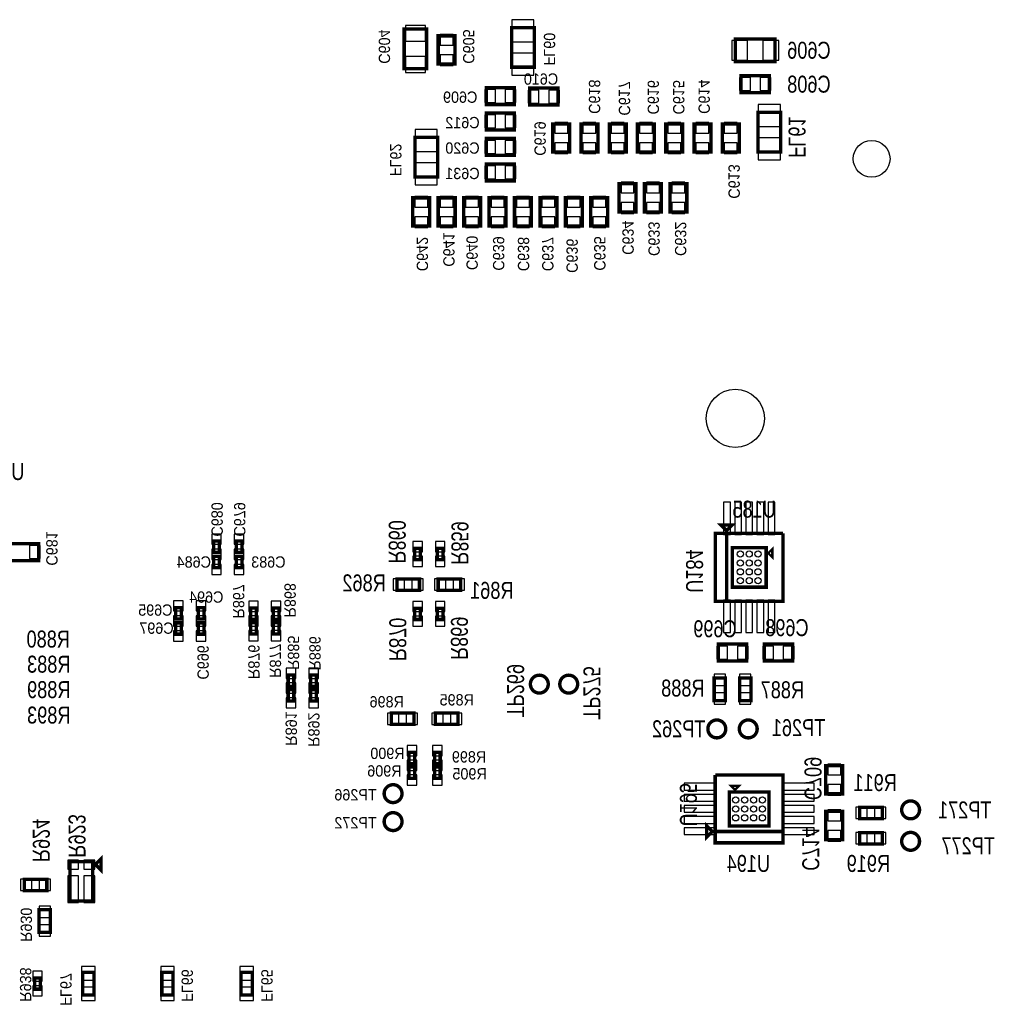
# Model space of a CAD drawing. Extents: x -197 to 9597, y -1478 to 7505.
# Tile 29 of 34: x 4504 to 6229, y 4424 to 6165. Entities that reach past the tile are written whole.
import ezdxf
from ezdxf.enums import TextEntityAlignment as Align

# ---------------------------------------------------------------- set-up
doc = ezdxf.new("R2010")
doc.units = 0
for name, color, linetype in [('PG_ASSEMBLY_BOTTOM', 52, 'CONTINUOUS'), ('PIN_BOTTOM', 1, 'CONTINUOUS'), ('RD_ASSEMBLY_BOTTOM', 52, 'CONTINUOUS')]:
    doc.layers.add(name, color=color, linetype=linetype)

msp = doc.modelspace()

# ---------------------------------------------------------------- linework, layer by layer
at = {"layer": 'PG_ASSEMBLY_BOTTOM', "const_width": 6}
for points in [[(5184.319, 6078.721), (5184.319, 6148.721), (5224.319, 6148.721), (5224.319, 6078.721), (5184.319, 6078.721)], [(5374.488, 6081.292), (5374.488, 6151.292), (5414.488, 6151.292), (5414.488, 6081.292), (5374.488, 6081.292)], [(5244.468, 6086.78), (5244.468, 6136.78), (5274.468, 6136.78), (5274.468, 6086.78), (5244.468, 6086.78)], [(5840.488, 6091.292), (5770.488, 6091.292), (5770.488, 6131.292), (5840.488, 6131.292), (5840.488, 6091.292)], [(5830.488, 6036.292), (5780.488, 6036.292), (5780.488, 6066.292), (5830.488, 6066.292), (5830.488, 6036.292)], [(5379.488, 6015.292), (5329.488, 6015.292), (5329.488, 6045.292), (5379.488, 6045.292), (5379.488, 6015.292)], [(5406.488, 6044.292), (5456.488, 6044.292), (5456.488, 6014.292), (5406.488, 6014.292), (5406.488, 6044.292)], [(5379.488, 5970.292), (5329.488, 5970.292), (5329.488, 6000.292), (5379.488, 6000.292), (5379.488, 5970.292)], [(5810.488, 5931.292), (5810.488, 6001.292), (5850.488, 6001.292), (5850.488, 5931.292), (5810.488, 5931.292)], [(5447.13, 5931.044), (5447.13, 5981.044), (5477.13, 5981.044), (5477.13, 5931.044), (5447.13, 5931.044)], [(5497.13, 5931.044), (5497.13, 5981.044), (5527.13, 5981.044), (5527.13, 5931.044), (5497.13, 5931.044)], [(5547.13, 5931.044), (5547.13, 5981.044), (5577.13, 5981.044), (5577.13, 5931.044), (5547.13, 5931.044)], [(5597.13, 5931.044), (5597.13, 5981.044), (5627.13, 5981.044), (5627.13, 5931.044), (5597.13, 5931.044)], [(5647.13, 5931.044), (5647.13, 5981.044), (5677.13, 5981.044), (5677.13, 5931.044), (5647.13, 5931.044)], [(5697.13, 5931.044), (5697.13, 5981.044), (5727.13, 5981.044), (5727.13, 5931.044), (5697.13, 5931.044)], [(5747.13, 5931.044), (5747.13, 5981.044), (5777.13, 5981.044), (5777.13, 5931.044), (5747.13, 5931.044)], [(5203.488, 5887.292), (5203.488, 5957.292), (5243.488, 5957.292), (5243.488, 5887.292), (5203.488, 5887.292)], [(5379.488, 5925.292), (5329.488, 5925.292), (5329.488, 5955.292), (5379.488, 5955.292), (5379.488, 5925.292)], [(5379.488, 5880.292), (5329.488, 5880.292), (5329.488, 5910.292), (5379.488, 5910.292), (5379.488, 5880.292)], [(5594.488, 5875.292), (5594.488, 5825.292), (5564.488, 5825.292), (5564.488, 5875.292), (5594.488, 5875.292)], [(5639.488, 5875.292), (5639.488, 5825.292), (5609.488, 5825.292), (5609.488, 5875.292), (5639.488, 5875.292)], [(5684.488, 5875.292), (5684.488, 5825.292), (5654.488, 5825.292), (5654.488, 5875.292), (5684.488, 5875.292)], [(5229.508, 5850.244), (5229.508, 5800.244), (5199.508, 5800.244), (5199.508, 5850.244), (5229.508, 5850.244)], [(5274.508, 5850.244), (5274.508, 5800.244), (5244.508, 5800.244), (5244.508, 5850.244), (5274.508, 5850.244)], [(5319.508, 5850.244), (5319.508, 5800.244), (5289.508, 5800.244), (5289.508, 5850.244), (5319.508, 5850.244)], [(5364.508, 5850.244), (5364.508, 5800.244), (5334.508, 5800.244), (5334.508, 5850.244), (5364.508, 5850.244)], [(5409.508, 5850.244), (5409.508, 5800.244), (5379.508, 5800.244), (5379.508, 5850.244), (5409.508, 5850.244)], [(5454.508, 5850.244), (5454.508, 5800.244), (5424.508, 5800.244), (5424.508, 5850.244), (5454.508, 5850.244)], [(5499.508, 5850.244), (5499.508, 5800.244), (5469.508, 5800.244), (5469.508, 5850.244), (5499.508, 5850.244)], [(5544.508, 5850.244), (5544.508, 5800.244), (5514.508, 5800.244), (5514.508, 5850.244), (5544.508, 5850.244)], [(5744.842, 5271.528), (5764.842, 5271.528), (5754.842, 5261.528), (5744.842, 5271.528)], [(4847.287, 5222.933), (4847.287, 5242.933), (4857.287, 5242.933), (4857.287, 5222.933), (4847.287, 5222.933)], [(4887.287, 5222.933), (4887.287, 5242.933), (4897.287, 5242.933), (4897.287, 5222.933), (4887.287, 5222.933)], [(5854.842, 5256.528), (5854.842, 5136.528), (5734.842, 5136.528), (5734.842, 5256.528), (5754.842, 5256.528), (5754.842, 5136.528)], [(5754.842, 5136.528), (5754.842, 5256.528), (5854.842, 5256.528)], [(4487.48, 5238.488), (4537.48, 5238.488), (4537.48, 5208.488), (4487.48, 5208.488), (4487.48, 5238.488)], [(5202.988, 5210.272), (5202.988, 5230.272), (5212.988, 5230.272), (5212.988, 5210.272), (5202.988, 5210.272)], [(5242.988, 5210.272), (5242.988, 5230.272), (5252.988, 5230.272), (5252.988, 5210.272), (5242.988, 5210.272)], [(5824.842, 5161.528), (5764.842, 5161.528), (5764.842, 5231.528), (5824.842, 5231.528), (5824.842, 5161.528)], [(5829.842, 5221.528), (5834.842, 5226.528), (5834.842, 5216.528), (5829.842, 5221.528)], [(4847.287, 5196.162), (4847.287, 5216.162), (4857.287, 5216.162), (4857.287, 5196.162), (4847.287, 5196.162)], [(4887.287, 5196.162), (4887.287, 5216.162), (4897.287, 5216.162), (4897.287, 5196.162), (4887.287, 5196.162)], [(5211.452, 5156.118), (5171.452, 5156.118), (5171.452, 5176.118), (5211.452, 5176.118), (5211.452, 5156.118)], [(5244.523, 5176.118), (5284.523, 5176.118), (5284.523, 5156.118), (5244.523, 5156.118), (5244.523, 5176.118)], [(4779.889, 5105.146), (4779.889, 5125.146), (4789.889, 5125.146), (4789.889, 5105.146), (4779.889, 5105.146)], [(4819.889, 5105.146), (4819.889, 5125.146), (4829.889, 5125.146), (4829.889, 5105.146), (4819.889, 5105.146)], [(4912.689, 5104.752), (4912.689, 5124.752), (4922.689, 5124.752), (4922.689, 5104.752), (4912.689, 5104.752)], [(4952.689, 5104.752), (4952.689, 5124.752), (4962.689, 5124.752), (4962.689, 5104.752), (4952.689, 5104.752)], [(5212.988, 5124.292), (5212.988, 5104.292), (5202.988, 5104.292), (5202.988, 5124.292), (5212.988, 5124.292)], [(5252.988, 5124.292), (5252.988, 5104.292), (5242.988, 5104.292), (5242.988, 5124.292), (5252.988, 5124.292)], [(4789.889, 5098.374), (4789.889, 5078.374), (4779.889, 5078.374), (4779.889, 5098.374), (4789.889, 5098.374)], [(4829.889, 5098.374), (4829.889, 5078.374), (4819.889, 5078.374), (4819.889, 5098.374), (4829.889, 5098.374)], [(4922.689, 5098.768), (4922.689, 5078.768), (4912.689, 5078.768), (4912.689, 5098.768), (4922.689, 5098.768)], [(4962.689, 5098.768), (4962.689, 5078.768), (4952.689, 5078.768), (4952.689, 5098.768), (4962.689, 5098.768)], [(5790.319, 5030.922), (5740.319, 5030.922), (5740.319, 5060.922), (5790.319, 5060.922), (5790.319, 5030.922)], [(5871.539, 5030.922), (5821.539, 5030.922), (5821.539, 5060.922), (5871.539, 5060.922), (5871.539, 5030.922)], [(4989.086, 5005.981), (4989.086, 4985.981), (4979.086, 4985.981), (4979.086, 5005.981), (4989.086, 5005.981)], [(5029.086, 5005.981), (5029.086, 4985.981), (5019.086, 4985.981), (5019.086, 5005.981), (5029.086, 5005.981)], [(5752.819, 5000.922), (5752.819, 4960.922), (5732.819, 4960.922), (5732.819, 5000.922), (5752.819, 5000.922)], [(5797.819, 5000.922), (5797.819, 4960.922), (5777.819, 4960.922), (5777.819, 5000.922), (5797.819, 5000.922)], [(4979.086, 4959.996), (4979.086, 4979.996), (4989.086, 4979.996), (4989.086, 4959.996), (4979.086, 4959.996)], [(5019.086, 4959.996), (5019.086, 4979.996), (5029.086, 4979.996), (5029.086, 4959.996), (5019.086, 4959.996)], [(5201.504, 4918.784), (5161.504, 4918.784), (5161.504, 4938.784), (5201.504, 4938.784), (5201.504, 4918.784)], [(5239.574, 4938.784), (5279.574, 4938.784), (5279.574, 4918.784), (5239.574, 4918.784), (5239.574, 4938.784)], [(5193.039, 4849.28), (5193.039, 4869.28), (5203.039, 4869.28), (5203.039, 4849.28), (5193.039, 4849.28)], [(5238.039, 4849.28), (5238.039, 4869.28), (5248.039, 4869.28), (5248.039, 4849.28), (5238.039, 4849.28)], [(5203.039, 4843.299), (5203.039, 4823.299), (5193.039, 4823.299), (5193.039, 4843.299), (5203.039, 4843.299)], [(5248.039, 4843.299), (5248.039, 4823.299), (5238.039, 4823.299), (5238.039, 4843.299), (5248.039, 4843.299)], [(5960.256, 4845.961), (5960.256, 4795.961), (5930.256, 4795.961), (5930.256, 4845.961), (5960.256, 4845.961)], [(5854.649, 4729.264), (5734.649, 4729.264), (5734.649, 4829.264)], [(5734.649, 4829.264), (5854.649, 4829.264), (5854.649, 4709.264), (5734.649, 4709.264), (5734.649, 4729.264), (5854.649, 4729.264)], [(5769.649, 4804.264), (5764.649, 4809.264), (5774.649, 4809.264), (5769.649, 4804.264)], [(5829.649, 4799.264), (5829.649, 4739.264), (5759.649, 4739.264), (5759.649, 4799.264), (5829.649, 4799.264)], [(5990.256, 4772.24), (6030.256, 4772.24), (6030.256, 4752.24), (5990.256, 4752.24), (5990.256, 4772.24)], [(5960.256, 4764.74), (5960.256, 4714.74), (5930.256, 4714.74), (5930.256, 4764.74), (5960.256, 4764.74)], [(5719.649, 4719.264), (5719.649, 4739.264), (5729.649, 4729.264), (5719.649, 4719.264)], [(5990.256, 4727.24), (6030.256, 4727.24), (6030.256, 4707.24), (5990.256, 4707.24), (5990.256, 4727.24)], [(4632.988, 4676.166), (4592.988, 4676.166), (4592.988, 4606.166), (4632.988, 4606.166), (4632.988, 4676.166)], [(4647.988, 4681.166), (4647.988, 4661.166), (4637.988, 4671.166), (4647.988, 4681.166)], [(4551.988, 4624.729), (4511.988, 4624.729), (4511.988, 4644.729), (4551.988, 4644.729), (4551.988, 4624.729)], [(4558.267, 4590.792), (4558.267, 4550.792), (4538.267, 4550.792), (4538.267, 4590.792), (4558.267, 4590.792)], [(4615.488, 4440.292), (4615.488, 4480.292), (4635.488, 4480.292), (4635.488, 4440.292), (4615.488, 4440.292)], [(4775.488, 4480.292), (4775.488, 4440.292), (4755.488, 4440.292), (4755.488, 4480.292), (4775.488, 4480.292)], [(4915.488, 4480.292), (4915.488, 4440.292), (4895.488, 4440.292), (4895.488, 4480.292), (4915.488, 4480.292)], [(4530.488, 4450.382), (4530.488, 4470.382), (4540.488, 4470.382), (4540.488, 4450.382), (4530.488, 4450.382)]]:
    msp.add_lwpolyline(points, dxfattribs=at)
for points in [[(5439.291, 4990.014, 0.999984), (5407.669, 4990.015, 1.000016), (5439.291, 4990.014)], [(5491.291, 4990.014, 0.999984), (5459.669, 4990.015, 1.000016), (5491.291, 4990.014)], [(5753.319, 4910.76, 0.999984), (5721.696, 4910.761, 1.000016), (5753.319, 4910.76)], [(5808.941, 4910.76, 0.999984), (5777.314, 4910.761, 1.000016), (5808.941, 4910.76)], [(5180.5, 4796.292, 0.999984), (5148.876, 4796.289, 1.000016), (5180.5, 4796.292)], [(6096.228, 4767.551, 0.999997), (6064.608, 4767.549, 1.000003), (6096.228, 4767.551)], [(5180.5, 4746.792, 0.999984), (5148.876, 4746.789, 1.000016), (5180.5, 4746.792)], [(6096.228, 4711.929, 0.999997), (6064.608, 4711.931, 1.000003), (6096.228, 4711.929)]]:
    msp.add_lwpolyline(points, format="xyb", dxfattribs=at)
at = {"layer": 'PIN_BOTTOM'}
for points in [[(5186.819, 6127.28), (5221.819, 6127.28), (5221.819, 6155.28), (5186.819, 6155.28)], [(5374.988, 6126.32), (5413.988, 6126.32), (5413.988, 6165.32), (5374.988, 6165.32)], [(5247.968, 6120.39), (5270.968, 6120.39), (5270.968, 6139.39), (5247.968, 6139.39)], [(5791.929, 6093.792), (5791.929, 6128.792), (5763.929, 6128.792), (5763.929, 6093.792)], [(5847.047, 6093.792), (5847.047, 6128.792), (5819.047, 6128.792), (5819.047, 6093.792)], [(5186.819, 6072.162), (5221.819, 6072.162), (5221.819, 6100.162), (5186.819, 6100.162)], [(5247.968, 6084.17), (5270.968, 6084.17), (5270.968, 6103.17), (5247.968, 6103.17)], [(5374.988, 6067.264), (5413.988, 6067.264), (5413.988, 6106.264), (5374.988, 6106.264)], [(5796.878, 6039.792), (5796.878, 6062.792), (5777.878, 6062.792), (5777.878, 6039.792)], [(5833.098, 6039.792), (5833.098, 6062.792), (5814.098, 6062.792), (5814.098, 6039.792)], [(5345.878, 6018.792), (5345.878, 6041.792), (5326.878, 6041.792), (5326.878, 6018.792)], [(5382.098, 6018.792), (5382.098, 6041.792), (5363.098, 6041.792), (5363.098, 6018.792)], [(5403.878, 6040.792), (5403.878, 6017.792), (5422.878, 6017.792), (5422.878, 6040.792)], [(5440.098, 6040.792), (5440.098, 6017.792), (5459.098, 6017.792), (5459.098, 6040.792)], [(5810.988, 5976.32), (5849.988, 5976.32), (5849.988, 6015.32), (5810.988, 6015.32)], [(5345.878, 5973.792), (5345.878, 5996.792), (5326.878, 5996.792), (5326.878, 5973.792)], [(5382.098, 5973.792), (5382.098, 5996.792), (5363.098, 5996.792), (5363.098, 5973.792)], [(5450.63, 5964.654), (5473.63, 5964.654), (5473.63, 5983.654), (5450.63, 5983.654)], [(5500.63, 5964.654), (5523.63, 5964.654), (5523.63, 5983.654), (5500.63, 5983.654)], [(5550.63, 5964.654), (5573.63, 5964.654), (5573.63, 5983.654), (5550.63, 5983.654)], [(5600.63, 5964.654), (5623.63, 5964.654), (5623.63, 5983.654), (5600.63, 5983.654)], [(5650.63, 5964.654), (5673.63, 5964.654), (5673.63, 5983.654), (5650.63, 5983.654)], [(5700.63, 5964.654), (5723.63, 5964.654), (5723.63, 5983.654), (5700.63, 5983.654)], [(5750.63, 5964.654), (5773.63, 5964.654), (5773.63, 5983.654), (5750.63, 5983.654)], [(5203.988, 5932.32), (5242.988, 5932.32), (5242.988, 5971.32), (5203.988, 5971.32)], [(5345.878, 5928.792), (5345.878, 5951.792), (5326.878, 5951.792), (5326.878, 5928.792)], [(5382.098, 5928.792), (5382.098, 5951.792), (5363.098, 5951.792), (5363.098, 5928.792)], [(5450.63, 5928.434), (5473.63, 5928.434), (5473.63, 5947.434), (5450.63, 5947.434)], [(5500.63, 5928.434), (5523.63, 5928.434), (5523.63, 5947.434), (5500.63, 5947.434)], [(5550.63, 5928.434), (5573.63, 5928.434), (5573.63, 5947.434), (5550.63, 5947.434)], [(5600.63, 5928.434), (5623.63, 5928.434), (5623.63, 5947.434), (5600.63, 5947.434)], [(5650.63, 5928.434), (5673.63, 5928.434), (5673.63, 5947.434), (5650.63, 5947.434)], [(5700.63, 5928.434), (5723.63, 5928.434), (5723.63, 5947.434), (5700.63, 5947.434)], [(5750.63, 5928.434), (5773.63, 5928.434), (5773.63, 5947.434), (5750.63, 5947.434)], [(5810.988, 5917.264), (5849.988, 5917.264), (5849.988, 5956.264), (5810.988, 5956.264)], [(5203.988, 5873.264), (5242.988, 5873.264), (5242.988, 5912.264), (5203.988, 5912.264)], [(5345.878, 5883.792), (5345.878, 5906.792), (5326.878, 5906.792), (5326.878, 5883.792)], [(5382.098, 5883.792), (5382.098, 5906.792), (5363.098, 5906.792), (5363.098, 5883.792)], [(5590.988, 5877.902), (5567.988, 5877.902), (5567.988, 5858.902), (5590.988, 5858.902)], [(5635.988, 5877.902), (5612.988, 5877.902), (5612.988, 5858.902), (5635.988, 5858.902)], [(5680.988, 5877.902), (5657.988, 5877.902), (5657.988, 5858.902), (5680.988, 5858.902)], [(5226.008, 5852.854), (5203.008, 5852.854), (5203.008, 5833.854), (5226.008, 5833.854)], [(5271.008, 5852.854), (5248.008, 5852.854), (5248.008, 5833.854), (5271.008, 5833.854)], [(5316.008, 5852.854), (5293.008, 5852.854), (5293.008, 5833.854), (5316.008, 5833.854)], [(5361.008, 5852.854), (5338.008, 5852.854), (5338.008, 5833.854), (5361.008, 5833.854)], [(5406.008, 5852.854), (5383.008, 5852.854), (5383.008, 5833.854), (5406.008, 5833.854)], [(5451.008, 5852.854), (5428.008, 5852.854), (5428.008, 5833.854), (5451.008, 5833.854)], [(5496.008, 5852.854), (5473.008, 5852.854), (5473.008, 5833.854), (5496.008, 5833.854)], [(5541.008, 5852.854), (5518.008, 5852.854), (5518.008, 5833.854), (5541.008, 5833.854)], [(5590.988, 5841.682), (5567.988, 5841.682), (5567.988, 5822.682), (5590.988, 5822.682)], [(5635.988, 5841.682), (5612.988, 5841.682), (5612.988, 5822.682), (5635.988, 5822.682)], [(5680.988, 5841.682), (5657.988, 5841.682), (5657.988, 5822.682), (5680.988, 5822.682)], [(5226.008, 5816.634), (5203.008, 5816.634), (5203.008, 5797.634), (5226.008, 5797.634)], [(5271.008, 5816.634), (5248.008, 5816.634), (5248.008, 5797.634), (5271.008, 5797.634)], [(5316.008, 5816.634), (5293.008, 5816.634), (5293.008, 5797.634), (5316.008, 5797.634)], [(5361.008, 5816.634), (5338.008, 5816.634), (5338.008, 5797.634), (5361.008, 5797.634)], [(5406.008, 5816.634), (5383.008, 5816.634), (5383.008, 5797.634), (5406.008, 5797.634)], [(5451.008, 5816.634), (5428.008, 5816.634), (5428.008, 5797.634), (5451.008, 5797.634)], [(5496.008, 5816.634), (5473.008, 5816.634), (5473.008, 5797.634), (5496.008, 5797.634)], [(5541.008, 5816.634), (5518.008, 5816.634), (5518.008, 5797.634), (5541.008, 5797.634)], [(5761.472, 5311.642), (5749.472, 5311.642), (5749.472, 5254.642), (5761.472, 5254.642)], [(5781.157, 5311.642), (5769.157, 5311.642), (5769.157, 5254.642), (5781.157, 5254.642)], [(5800.842, 5311.642), (5788.842, 5311.642), (5788.842, 5254.642), (5800.842, 5254.642)], [(5820.527, 5311.642), (5808.527, 5311.642), (5808.527, 5254.642), (5820.527, 5254.642)], [(5840.212, 5311.642), (5828.212, 5311.642), (5828.212, 5254.642), (5840.212, 5254.642)], [(4843.787, 5237.319), (4860.787, 5237.319), (4860.787, 5255.319), (4843.787, 5255.319)], [(4883.787, 5237.319), (4900.787, 5237.319), (4900.787, 5255.319), (4883.787, 5255.319)], [(4521.09, 5234.988), (4521.09, 5211.988), (4540.09, 5211.988), (4540.09, 5234.988)], [(4843.787, 5210.548), (4860.787, 5210.548), (4860.787, 5228.548), (4843.787, 5228.548)], [(4843.787, 5210.547), (4860.787, 5210.547), (4860.787, 5228.547), (4843.787, 5228.547)], [(4883.787, 5210.548), (4900.787, 5210.548), (4900.787, 5228.548), (4883.787, 5228.548)], [(4883.787, 5210.547), (4900.787, 5210.547), (4900.787, 5228.547), (4883.787, 5228.547)], [(5199.488, 5224.264), (5216.488, 5224.264), (5216.488, 5242.264), (5199.488, 5242.264)], [(5239.488, 5224.264), (5256.488, 5224.264), (5256.488, 5242.264), (5239.488, 5242.264)], [(5199.488, 5198.28), (5216.488, 5198.28), (5216.488, 5216.28), (5199.488, 5216.28)], [(5239.488, 5198.28), (5256.488, 5198.28), (5256.488, 5216.28), (5239.488, 5216.28)], [(4843.787, 5183.776), (4860.787, 5183.776), (4860.787, 5201.776), (4843.787, 5201.776)], [(4883.787, 5183.776), (4900.787, 5183.776), (4900.787, 5201.776), (4883.787, 5201.776)], [(5184.917, 5156.118), (5184.917, 5176.118), (5164.917, 5176.118), (5164.917, 5156.118)], [(5217.987, 5156.118), (5217.987, 5176.118), (5197.987, 5176.118), (5197.987, 5156.118)], [(5237.988, 5176.118), (5237.988, 5156.118), (5257.988, 5156.118), (5257.988, 5176.118)], [(5271.058, 5176.118), (5271.058, 5156.118), (5291.058, 5156.118), (5291.058, 5176.118)], [(5761.472, 5138.414), (5749.472, 5138.414), (5749.472, 5081.414), (5761.472, 5081.414)], [(5781.157, 5138.414), (5769.157, 5138.414), (5769.157, 5081.414), (5781.157, 5081.414)], [(5800.842, 5138.414), (5788.842, 5138.414), (5788.842, 5081.414), (5800.842, 5081.414)], [(5820.527, 5138.414), (5808.527, 5138.414), (5808.527, 5081.414), (5820.527, 5081.414)], [(5840.212, 5138.414), (5828.212, 5138.414), (5828.212, 5081.414), (5840.212, 5081.414)], [(4776.389, 5119.532), (4793.389, 5119.532), (4793.389, 5137.532), (4776.389, 5137.532)], [(4816.389, 5119.532), (4833.389, 5119.532), (4833.389, 5137.532), (4816.389, 5137.532)], [(4909.189, 5118.744), (4926.189, 5118.744), (4926.189, 5136.744), (4909.189, 5136.744)], [(4949.189, 5118.744), (4966.189, 5118.744), (4966.189, 5136.744), (4949.189, 5136.744)], [(5216.488, 5136.284), (5199.488, 5136.284), (5199.488, 5118.284), (5216.488, 5118.284)], [(5256.488, 5136.284), (5239.488, 5136.284), (5239.488, 5118.284), (5256.488, 5118.284)], [(4793.389, 5110.76), (4776.389, 5110.76), (4776.389, 5092.76), (4793.389, 5092.76)], [(4776.389, 5092.76), (4793.389, 5092.76), (4793.389, 5110.76), (4776.389, 5110.76)], [(4833.389, 5110.76), (4816.389, 5110.76), (4816.389, 5092.76), (4833.389, 5092.76)], [(4816.389, 5092.76), (4833.389, 5092.76), (4833.389, 5110.76), (4816.389, 5110.76)], [(4926.189, 5110.76), (4909.189, 5110.76), (4909.189, 5092.76), (4926.189, 5092.76)], [(4909.189, 5092.76), (4926.189, 5092.76), (4926.189, 5110.76), (4909.189, 5110.76)], [(4966.189, 5110.76), (4949.189, 5110.76), (4949.189, 5092.76), (4966.189, 5092.76)], [(4949.189, 5092.76), (4966.189, 5092.76), (4966.189, 5110.76), (4949.189, 5110.76)], [(5216.488, 5110.3), (5199.488, 5110.3), (5199.488, 5092.3), (5216.488, 5092.3)], [(5256.488, 5110.3), (5239.488, 5110.3), (5239.488, 5092.3), (5256.488, 5092.3)], [(4793.389, 5083.988), (4776.389, 5083.988), (4776.389, 5065.988), (4793.389, 5065.988)], [(4833.389, 5083.988), (4816.389, 5083.988), (4816.389, 5065.988), (4833.389, 5065.988)], [(4926.189, 5084.776), (4909.189, 5084.776), (4909.189, 5066.776), (4926.189, 5066.776)], [(4966.189, 5084.776), (4949.189, 5084.776), (4949.189, 5066.776), (4966.189, 5066.776)], [(5756.709, 5034.422), (5756.709, 5057.422), (5737.709, 5057.422), (5737.709, 5034.422)], [(5792.929, 5034.422), (5792.929, 5057.422), (5773.929, 5057.422), (5773.929, 5034.422)], [(5837.929, 5034.422), (5837.929, 5057.422), (5818.929, 5057.422), (5818.929, 5034.422)], [(5874.149, 5034.422), (5874.149, 5057.422), (5855.149, 5057.422), (5855.149, 5034.422)], [(4992.586, 5017.973), (4975.586, 5017.973), (4975.586, 4999.973), (4992.586, 4999.973)], [(5032.586, 5017.973), (5015.586, 5017.973), (5015.586, 4999.973), (5032.586, 4999.973)], [(5752.819, 5007.457), (5732.819, 5007.457), (5732.819, 4987.457), (5752.819, 4987.457)], [(5797.819, 5007.457), (5777.819, 5007.457), (5777.819, 4987.457), (5797.819, 4987.457)], [(4992.586, 4991.989), (4975.586, 4991.989), (4975.586, 4973.989), (4992.586, 4973.989)], [(4975.586, 4973.988), (4992.586, 4973.988), (4992.586, 4991.988), (4975.586, 4991.988)], [(5032.586, 4991.989), (5015.586, 4991.989), (5015.586, 4973.989), (5032.586, 4973.989)], [(5015.586, 4973.988), (5032.586, 4973.988), (5032.586, 4991.988), (5015.586, 4991.988)], [(4975.586, 4948.004), (4992.586, 4948.004), (4992.586, 4966.004), (4975.586, 4966.004)], [(5015.586, 4948.004), (5032.586, 4948.004), (5032.586, 4966.004), (5015.586, 4966.004)], [(5752.819, 4974.387), (5732.819, 4974.387), (5732.819, 4954.387), (5752.819, 4954.387)], [(5797.819, 4974.387), (5777.819, 4974.387), (5777.819, 4954.387), (5797.819, 4954.387)], [(5174.969, 4918.784), (5174.969, 4938.784), (5154.969, 4938.784), (5154.969, 4918.784)], [(5208.039, 4918.784), (5208.039, 4938.784), (5188.039, 4938.784), (5188.039, 4918.784)], [(5233.039, 4938.784), (5233.039, 4918.784), (5253.039, 4918.784), (5253.039, 4938.784)], [(5266.109, 4938.784), (5266.109, 4918.784), (5286.109, 4918.784), (5286.109, 4938.784)], [(5189.539, 4863.272), (5206.539, 4863.272), (5206.539, 4881.272), (5189.539, 4881.272)], [(5234.539, 4863.272), (5251.539, 4863.272), (5251.539, 4881.272), (5234.539, 4881.272)], [(5206.539, 4855.291), (5189.539, 4855.291), (5189.539, 4837.291), (5206.539, 4837.291)], [(5189.539, 4837.288), (5206.539, 4837.288), (5206.539, 4855.288), (5189.539, 4855.288)], [(5251.539, 4855.291), (5234.539, 4855.291), (5234.539, 4837.291), (5251.539, 4837.291)], [(5234.539, 4837.288), (5251.539, 4837.288), (5251.539, 4855.288), (5234.539, 4855.288)], [(5956.756, 4848.571), (5933.756, 4848.571), (5933.756, 4829.571), (5956.756, 4829.571)], [(5206.539, 4829.307), (5189.539, 4829.307), (5189.539, 4811.307), (5206.539, 4811.307)], [(5251.539, 4829.307), (5234.539, 4829.307), (5234.539, 4811.307), (5251.539, 4811.307)], [(5679.535, 4814.634), (5679.535, 4802.634), (5736.535, 4802.634), (5736.535, 4814.634)], [(5852.763, 4814.634), (5852.763, 4802.634), (5909.763, 4802.634), (5909.763, 4814.634)], [(5956.756, 4812.351), (5933.756, 4812.351), (5933.756, 4793.351), (5956.756, 4793.351)], [(5679.535, 4794.949), (5679.535, 4782.949), (5736.535, 4782.949), (5736.535, 4794.949)], [(5852.763, 4794.949), (5852.763, 4782.949), (5909.763, 4782.949), (5909.763, 4794.949)], [(5679.535, 4775.264), (5679.535, 4763.264), (5736.535, 4763.264), (5736.535, 4775.264)], [(5852.763, 4775.264), (5852.763, 4763.264), (5909.763, 4763.264), (5909.763, 4775.264)], [(5679.535, 4755.579), (5679.535, 4743.579), (5736.535, 4743.579), (5736.535, 4755.579)], [(5852.763, 4755.579), (5852.763, 4743.579), (5909.763, 4743.579), (5909.763, 4755.579)], [(5956.756, 4767.35), (5933.756, 4767.35), (5933.756, 4748.35), (5956.756, 4748.35)], [(5983.721, 4772.24), (5983.721, 4752.24), (6003.721, 4752.24), (6003.721, 4772.24)], [(6016.791, 4772.24), (6016.791, 4752.24), (6036.791, 4752.24), (6036.791, 4772.24)], [(5679.535, 4735.894), (5679.535, 4723.894), (5736.535, 4723.894), (5736.535, 4735.894)], [(5852.763, 4735.894), (5852.763, 4723.894), (5909.763, 4723.894), (5909.763, 4735.894)], [(5956.756, 4731.13), (5933.756, 4731.13), (5933.756, 4712.13), (5956.756, 4712.13)], [(5983.721, 4727.24), (5983.721, 4707.24), (6003.721, 4707.24), (6003.721, 4727.24)], [(6016.791, 4727.24), (6016.791, 4707.24), (6036.791, 4707.24), (6036.791, 4727.24)], [(4608.216, 4662.697), (4608.216, 4678.697), (4589.216, 4678.697), (4589.216, 4662.697)], [(4636.76, 4662.697), (4636.76, 4678.697), (4617.76, 4678.697), (4617.76, 4662.697)], [(4608.216, 4603.886), (4608.216, 4650.886), (4589.216, 4650.886), (4589.216, 4603.886)], [(4636.76, 4603.886), (4636.76, 4650.886), (4617.76, 4650.886), (4617.76, 4603.886)], [(4525.453, 4624.729), (4525.453, 4644.729), (4505.453, 4644.729), (4505.453, 4624.729)], [(4558.523, 4624.729), (4558.523, 4644.729), (4538.523, 4644.729), (4538.523, 4624.729)], [(4558.267, 4597.327), (4538.267, 4597.327), (4538.267, 4577.327), (4558.267, 4577.327)], [(4558.267, 4564.257), (4538.267, 4564.257), (4538.267, 4544.257), (4558.267, 4544.257)], [(4526.988, 4464.374), (4543.988, 4464.374), (4543.988, 4482.374), (4526.988, 4482.374)], [(4613.498, 4466.412), (4637.478, 4466.412), (4637.478, 4490.392), (4613.498, 4490.392)], [(4777.478, 4490.392), (4753.498, 4490.392), (4753.498, 4466.412), (4777.478, 4466.412)], [(4917.478, 4490.392), (4893.498, 4490.392), (4893.498, 4466.412), (4917.478, 4466.412)], [(4526.988, 4438.39), (4543.988, 4438.39), (4543.988, 4456.39), (4526.988, 4456.39)], [(4613.498, 4430.192), (4637.478, 4430.192), (4637.478, 4454.172), (4613.498, 4454.172)], [(4777.478, 4454.172), (4753.498, 4454.172), (4753.498, 4430.192), (4777.478, 4430.192)], [(4917.478, 4454.172), (4893.498, 4454.172), (4893.498, 4430.192), (4917.478, 4430.192)]]:
    msp.add_lwpolyline(points, close=True, dxfattribs=at)
for centre, radius in [((6011.488, 5919.292), 32.5), ((5770.267, 5460), 51.5), ((5779.094, 5220.15), 5.5), ((5794.842, 5220.15), 5.5), ((5810.59, 5220.15), 5.5), ((5779.094, 5204.402), 5.5), ((5794.842, 5204.402), 5.5), ((5810.59, 5204.402), 5.5), ((5779.094, 5188.654), 5.5), ((5794.842, 5188.654), 5.5), ((5810.59, 5188.654), 5.5), ((5779.094, 5172.906), 5.5), ((5794.842, 5172.906), 5.5), ((5810.59, 5172.906), 5.5), ((5423.48, 4990.016), 15), ((5475.48, 4990.016), 15), ((5737.508, 4910.76), 15), ((5793.126, 4910.76), 15), ((5164.689, 4796.292), 15), ((5771.027, 4785.012), 5.5), ((5786.775, 4785.012), 5.5), ((5802.523, 4785.012), 5.5), ((5818.271, 4785.012), 5.5), ((5771.027, 4769.264), 5.5), ((5786.775, 4769.264), 5.5), ((5802.523, 4769.264), 5.5), ((5818.271, 4769.264), 5.5), ((6080.417, 4767.551), 15), ((5164.689, 4746.792), 15), ((5771.027, 4753.516), 5.5), ((5786.775, 4753.516), 5.5), ((5802.523, 4753.516), 5.5), ((5818.271, 4753.516), 5.5), ((6080.417, 4711.929), 15)]:
    msp.add_circle(centre, radius, dxfattribs=at)

# ---------------------------------------------------------------- texts
at = {"layer": 'RD_ASSEMBLY_BOTTOM', "text_generation_flag": 2}
for s, height, width, p in [('C604', 20, 0.95, (5139.319, 6117.721)), ('C605', 20, 0.95, (5288.468, 6117.78)), ('C618', 20, 0.95, (5511.13, 6029.044)), ('C617', 20, 0.95, (5564.13, 6026.044)), ('C616', 20, 0.95, (5615.13, 6028.044)), ('C615', 20, 0.95, (5660.13, 6028.044)), ('C614', 20, 0.95, (5705.13, 6029.044)), ('C619', 20, 0.95, (5414.823, 5955)), ('C613', 20, 0.95, (5758.13, 5879.044)), ('C634', 20, 0.95, (5570.488, 5779.709)), ('C633', 20, 0.95, (5616.488, 5777.709)), ('C632', 20, 0.95, (5663.488, 5777.709)), ('C641', 20, 0.95, (5253.468, 5758.756)), ('C642', 20, 0.95, (5206.468, 5750.756)), ('C640', 20, 0.95, (5294.468, 5752.756)), ('C639', 20, 0.95, (5341.468, 5751.756)), ('C638', 20, 0.95, (5385.468, 5750.756)), ('C637', 20, 0.95, (5428.468, 5750.756)), ('C636', 20, 0.95, (5471.468, 5747.756)), ('C635', 20, 0.95, (5520.468, 5751.756)), ('C681', 20, 0.95, (4551, 5229.992)), ('C709', 30, 0.8, (5892.72, 4823.04)), ('R924', 30, 0.8, (4527.216, 4713.5)), ('C714', 30, 0.8, (5888.72, 4698.26)), ('R930', 20, 0.95, (4505.708, 4564.209))]:
    msp.add_text(s, height=height, rotation=270, dxfattribs=dict(at, width=width)).set_placement(p, align=Align.CENTER)
for s, height, width, p in [('FL60', 20, 0.95, (5431.488, 6084.292)), ('FL61', 30, 0.8, (5864.488, 5921)), ('FL62', 20, 0.95, (5159.488, 5888.292)), ('C680', 20, 0.95, (4843.287, 5250.933)), ('C679', 20, 0.95, (4883.287, 5250.933)), ('R860', 30, 0.8, (5156.988, 5203.272)), ('R859', 30, 0.8, (5267.988, 5201.272)), ('U184', 30, 0.8, (5683.134, 5151.473)), ('R867', 20, 0.95, (4881.48, 5106.016)), ('R868', 20, 0.95, (4972.48, 5108.016)), ('R870', 30, 0.8, (5157.988, 5030.709)), ('R869', 30, 0.8, (5266.988, 5032.709)), ('R885', 20, 0.95, (4978.48, 5015.016)), ('R886', 20, 0.95, (5016.48, 5014.016)), ('C696', 20, 0.95, (4818.48, 4998.016)), ('R876', 20, 0.95, (4908.48, 4999.016)), ('R877', 20, 0.95, (4946.48, 5001.016)), ('TP269', 30, 0.8, (5366.48, 4931.016)), ('TP275', 30, 0.8, (5501.48, 4927.016)), ('R891', 20, 0.95, (4974.48, 4881.016)), ('R892', 20, 0.95, (5014.48, 4879.016)), ('U195', 30, 0.8, (5672.224, 4738.162)), ('R923', 30, 0.8, (4590.488, 4683)), ('R938', 20, 0.95, (4504.48, 4428.016)), ('FL67', 20, 0.95, (4575.823, 4421)), ('FL66', 20, 0.95, (4790.488, 4427.709)), ('FL65', 20, 0.95, (4931.488, 4427.709))]:
    msp.add_text(s, height=height, rotation=270, dxfattribs=dict(at, width=width)).set_placement(p)
for s, height, width, p in [('C606', 30, 0.8, (5900.488, 6096.292)), ('C610', 20, 0.95, (5426.488, 6050.335)), ('C608', 30, 0.8, (5900.488, 6036.292)), ('C609', 20, 0.95, (5283.488, 6018.292)), ('C612', 20, 0.95, (5287.488, 5973.292)), ('C620', 20, 0.95, (5287.488, 5928.292)), ('C631', 20, 0.95, (5287.488, 5883.292)), ('R862', 30, 0.8, (5113.452, 5154.118)), ('R861', 30, 0.8, (5339.452, 5140.882)), ('C699', 30, 0.8, (5734.319, 5072.922)), ('C698', 30, 0.8, (5861.539, 5074.922)), ('R880', 30, 0.8, (4554.488, 5054.709)), ('R883', 30, 0.8, (4555.488, 5010.292)), ('R889', 30, 0.8, (4555.488, 4965.292)), ('R888', 30, 0.8, (5677.48, 4968.016)), ('R887', 30, 0.8, (5853.48, 4965.016)), ('R896', 20, 0.95, (5153.504, 4948.784)), ('R895', 20, 0.95, (5277.401, 4952.217)), ('R893', 30, 0.8, (4555.488, 4920.292)), ('R911', 30, 0.8, (6017.72, 4800.76)), ('R919', 30, 0.8, (6005.72, 4657.76))]:
    msp.add_text(s, height=height, dxfattribs=dict(at, width=width)).set_placement(p, align=Align.CENTER)
for s, height, width, p in [('U183', 30, 0.8, (4512.197, 5350.988)), ('U185', 30, 0.8, (5841.842, 5284.528)), ('C684', 20, 0.95, (4842.48, 5196.016)), ('C683', 20, 0.95, (4974.48, 5196.016)), ('C694', 20, 0.95, (4864.48, 5134.016)), ('C695', 20, 0.95, (4774.48, 5111.016)), ('C697', 20, 0.95, (4776.48, 5079.016)), ('TP262', 30, 0.8, (5717.48, 4896.016)), ('TP261', 30, 0.8, (5929.48, 4898.016)), ('R900', 20, 0.95, (5185.208, 4857.551)), ('R899', 20, 0.95, (5329.488, 4851.335)), ('R906', 20, 0.95, (5179.787, 4826.449)), ('R905', 20, 0.95, (5330.488, 4821.335)), ('TP266', 20, 0.95, (5135.689, 4784.292)), ('TP271', 30, 0.8, (6223.559, 4752.449)), ('TP272', 20, 0.95, (5135.689, 4734.792)), ('TP277', 30, 0.8, (6229.559, 4689.071)), ('U194', 30, 0.8, (5831.752, 4657.839))]:
    msp.add_text(s, height=height, dxfattribs=dict(at, width=width)).set_placement(p)

doc.saveas('drawing.dxf')
